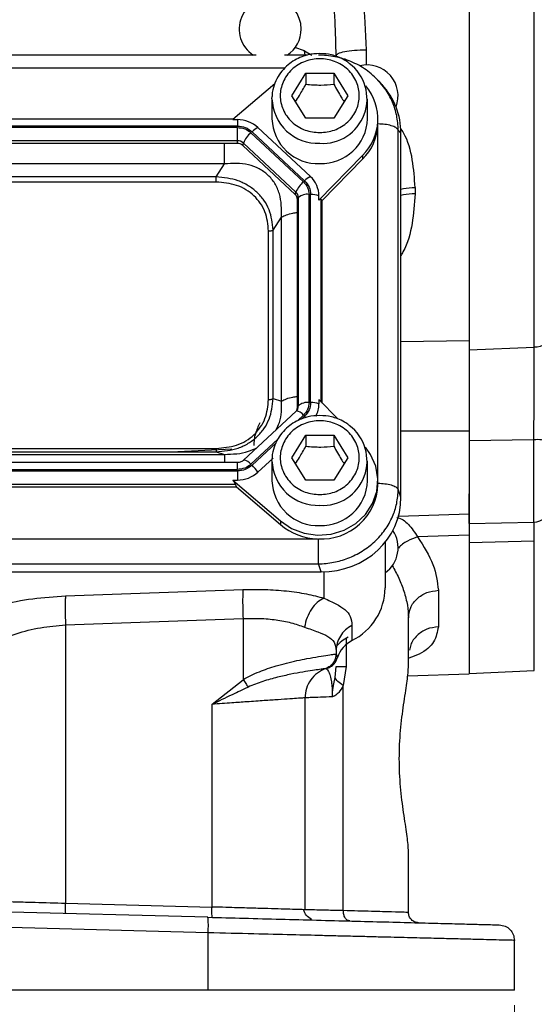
# Model space of a CAD drawing. Header units: inches. Extents: x 0.6 to 16.3, y 0.2 to 11.5.
# Tile 12 of 16: x 12.8 to 14.1, y 4 to 6.5. Entities that reach past the tile are written whole.
import ezdxf

# ---------------------------------------------------------------- set-up
doc = ezdxf.new("R2010")
doc.units = ezdxf.units.IN
doc.header["$MEASUREMENT"] = 0
doc.styles.add('SLDTEXTSTYLE0', font='TXT', dxfattribs={"width": 0.75})
doc.dimstyles.new('SLDDIMSTYLE0', dxfattribs={"dimtxt": 0.137795, "dimasz": 0.14, "dimexe": 0, "dimexo": 0.0625, "dimgap": 0.034449, "dimtad": 0, "dimdec": 1, "dimlfac": 1.5, "dimrnd": 1e-09, "dimzin": 12, "dimdsep": 46, "dimtxsty": 'SLDTEXTSTYLE0', "dimblk1": 'CLOSED', "dimblk2": 'CLOSED', "dimsah": 1, "dimcen": 0.09, "dimadec": 0, "dimazin": 3, "dimtfac": 1, "dimtdec": 1, "dimtofl": 0, "dimtmove": 0, "dimatfit": 3, "dimldrblk": 'CLOSED', "dimfxl": 0, "dimfrac": 2, "dimtolj": 1, "dimtzin": 12, "dimarcsym": 0})

# ---------------------------------------------------------------- blocks, each defined once
blk = doc.blocks.new('_Closed')
at = {"color": 0, "linetype": 'ByBlock', "lineweight": -2}
for p, q in [((-1, 0.166667), (0, 0)), ((-1, 0.166667), (-1, -0.166667)), ((0, 0), (-1, -0.166667)), ((0, 0), (-1, 0))]:
    blk.add_line(p, q, dxfattribs=at)
blk = doc.blocks.new('_D_4')
at = {"color": 7, "linetype": 'Continuous', "lineweight": 0}
for p, q in [((10.8209, 3.9974), (10.8209, 3.6833)), ((14.0743, 3.9974), (14.0743, 3.6833)), ((13.1974, 3.9211), (13.1554, 3.9211)), ((13.1554, 3.9211), (13.1554, 3.7024)), ((13.5029, 3.9211), (13.5449, 3.9211)), ((13.5449, 3.9211), (13.5449, 3.7024)), ((10.8209, 3.7226), (13.0346, 3.7226)), ((14.0743, 3.7226), (13.6657, 3.7226)), ((13.1554, 3.7024), (13.1974, 3.7024)), ((13.5449, 3.7024), (13.5029, 3.7024))]:
    blk.add_line(p, q, dxfattribs=at)
at = {"color": 7, "linetype": 'Continuous', "lineweight": 18, "xscale": 0.14, "yscale": 0.14, "rotation": 180.0000000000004}
blk.add_blockref('_Closed', (10.8209, 3.7226, -0.2952), dxfattribs=at)
at = {"color": 7, "linetype": 'Continuous', "lineweight": 18, "xscale": 0.14, "yscale": 0.14}
blk.add_blockref('_Closed', (14.0743, 3.7226, -0.2952), dxfattribs=at)
at = {"color": 7, "linetype": 'Continuous', "lineweight": 18, "char_height": 0.1378, "attachment_point": 1, "style": 'SLDTEXTSTYLE0'}
for s, insert in [('124', (13.1974, 3.88)), ('4.9', (13.2229, 3.6738))]:
    blk.add_mtext(s, dxfattribs=dict(at, insert=insert))

msp = doc.modelspace()

# ---------------------------------------------------------------- linework, layer by layer
at = {"color": 7, "linetype": 'Continuous', "lineweight": 25}
for p, q in [((13.9573, 7.9644), (13.9573, 5.6876)), ((14.1257, 5.6944), (14.1257, 7.9577)), ((13.4077, 6.4481), (11.4874, 6.4481)), ((13.5403, 6.4481), (13.4808, 6.4481)), ((13.5003, 6.3432), (13.5363, 6.4014)), ((13.5363, 6.4014), (13.6083, 6.4014)), ((13.5363, 6.4014), (13.5363, 6.3728)), ((13.6083, 6.4014), (13.6443, 6.3432)), ((13.6083, 6.4014), (13.6083, 6.3728)), ((13.4563, 6.3742), (13.3478, 6.2815)), ((13.7244, 6.3798), (13.7211, 6.3837)), ((13.7327, 6.3722), (13.7252, 6.3805)), ((13.4489, 6.3356), (13.4491, 6.341)), ((13.4489, 6.3356), (13.4489, 6.2835)), ((13.5363, 6.285), (13.5003, 6.3432)), ((13.6443, 6.3432), (13.6083, 6.285)), ((13.6956, 6.2835), (13.6956, 6.3356)), ((13.3496, 6.283), (11.5449, 6.283)), ((13.3478, 6.2815), (13.3597, 6.2815)), ((13.3597, 6.2815), (13.3597, 6.265)), ((13.6083, 6.285), (13.5363, 6.285)), ((13.7222, 6.2704), (13.7223, 6.2739)), ((13.7223, 6.2739), (13.7223, 6.2835)), ((13.3597, 6.265), (11.5348, 6.265)), ((13.3597, 6.2612), (11.5348, 6.2612)), ((13.3597, 6.2272), (13.3597, 6.2612)), ((13.5301, 6.1212), (13.3946, 6.2477)), ((13.533, 6.1239), (13.3975, 6.2504)), ((13.5482, 6.1345), (13.4126, 6.261)), ((13.7747, 5.3281), (13.7747, 6.2546)), ((13.7816, 6.247), (13.7747, 6.2546)), ((13.7816, 5.3075), (13.7816, 6.247)), ((13.3597, 6.2272), (11.5348, 6.2272)), ((13.3597, 6.2201), (13.3597, 6.2272)), ((13.3597, 6.2201), (11.5348, 6.2201)), ((13.3734, 6.2148), (13.3751, 6.2212)), ((13.5089, 6.0883), (13.3734, 6.2148)), ((13.5106, 6.0947), (13.3751, 6.2212)), ((13.5701, 6.074), (13.6828, 6.1889)), ((13.5786, 6.0731), (13.6828, 6.1793)), ((13.6828, 6.1889), (13.6828, 6.1793)), ((13.3263, 6.1674), (11.5682, 6.1674)), ((13.3049, 6.1342), (13.3263, 6.1674)), ((13.3049, 6.1342), (11.5896, 6.1342)), ((13.3049, 6.1204), (11.5896, 6.1204)), ((13.5089, 6.0883), (13.5106, 6.0947)), ((13.8181, 6.1065), (13.8181, 6.0902)), ((13.5146, 6.0755), (13.517, 6.0804)), ((13.5146, 5.5388), (13.5146, 6.0755)), ((13.517, 5.5436), (13.517, 6.0804)), ((13.5445, 5.5519), (13.5445, 6.0887)), ((13.5486, 5.5519), (13.5486, 6.0887)), ((13.5701, 6.074), (13.5701, 6.0851)), ((13.5786, 6.0731), (13.5762, 6.0755)), ((13.5786, 5.5507), (13.5786, 6.0731)), ((13.4522, 5.9968), (13.4735, 6.03)), ((13.4735, 5.5556), (13.4735, 6.03)), ((13.44, 5.5598), (13.44, 5.9943)), ((13.4522, 5.5623), (13.4522, 5.9968)), ((13.9573, 5.6876), (14.1257, 5.6944)), ((13.4522, 5.5623), (13.4735, 5.5556)), ((13.5146, 5.5388), (13.517, 5.5436)), ((13.5701, 5.5594), (13.5701, 5.5483)), ((13.6185, 5.51), (13.5701, 5.5594)), ((13.511, 5.5298), (13.3755, 5.4033)), ((13.5149, 5.535), (13.5118, 5.5302)), ((13.5148, 5.5348), (13.5145, 5.5343)), ((13.5003, 5.4096), (13.5363, 5.4678)), ((13.5363, 5.4678), (13.6083, 5.4678)), ((13.5363, 5.4678), (13.5363, 5.4392)), ((13.6083, 5.4678), (13.6443, 5.4096)), ((13.6083, 5.4678), (13.6083, 5.4392)), ((14.1246, 5.4557), (13.9573, 5.4534)), ((11.5682, 5.4182), (13.3263, 5.4182)), ((11.5896, 5.4337), (13.3049, 5.4337)), ((11.5896, 5.4249), (13.3049, 5.4249)), ((13.3452, 5.4317), (13.206, 5.4249)), ((13.3049, 5.4249), (13.3263, 5.4182)), ((13.4126, 5.3724), (13.4516, 5.4087)), ((13.5363, 5.3514), (13.5003, 5.4096)), ((13.6443, 5.4096), (13.6083, 5.3514)), ((13.3597, 5.3973), (11.5348, 5.3973)), ((13.3597, 5.3973), (13.3597, 5.3973)), ((13.4489, 5.402), (13.4491, 5.4074)), ((13.4489, 5.402), (13.4489, 5.3499)), ((13.6956, 5.3499), (13.6956, 5.402)), ((11.5348, 5.3794), (13.3597, 5.3794)), ((11.5348, 5.3755), (13.3597, 5.3755)), ((13.3597, 5.3755), (13.3597, 5.3519)), ((11.5374, 5.3344), (13.3571, 5.3344)), ((11.54, 5.3415), (13.3545, 5.3415)), ((13.3478, 5.3519), (13.4709, 5.2467)), ((13.3478, 5.3519), (13.3597, 5.3519)), ((13.3571, 5.3344), (13.3545, 5.3415)), ((13.3571, 5.3344), (13.4709, 5.2371)), ((13.6083, 5.3514), (13.5363, 5.3514)), ((13.7223, 5.3404), (13.7223, 5.3499)), ((13.7816, 5.3075), (13.7747, 5.3281)), ((13.9573, 5.2403), (13.9573, 5.3164)), ((13.7751, 5.259), (13.9573, 5.2653)), ((13.4709, 5.2467), (13.4709, 5.2371)), ((13.9573, 5.2403), (14.1246, 5.2433)), ((13.9573, 5.2102), (13.8245, 5.2055)), ((11.3282, 5.2004), (13.5663, 5.2004)), ((13.7409, 5.192), (13.7409, 5.074)), ((14.1257, 5.1947), (13.9573, 5.1903)), ((13.9573, 5.1903), (13.9573, 4.8531)), ((11.326, 5.1356), (13.5685, 5.1356)), ((13.5754, 5.1151), (13.5685, 5.1356)), ((11.3191, 5.1151), (13.5754, 5.1151)), ((12.9163, 5.0531), (13.3742, 5.0695)), ((13.8781, 5.0677), (13.8781, 4.9737)), ((12.9163, 4.9785), (13.3742, 4.995)), ((12.9163, 4.9785), (12.9163, 4.2608)), ((13.3742, 4.995), (13.3742, 4.8372)), ((13.6553, 4.9772), (13.6553, 4.938)), ((13.8009, 4.8685), (13.8009, 4.9965)), ((13.6143, 4.9035), (13.6142, 4.9035)), ((13.6143, 4.9119), (13.6143, 4.9035)), ((13.6143, 4.9035), (13.6177, 4.8944)), ((13.5876, 4.8658), (13.5876, 4.8658)), ((13.5899, 4.8665), (13.5916, 4.8671)), ((13.5923, 4.8673), (13.5943, 4.868)), ((13.5943, 4.8683), (13.5996, 4.8726)), ((13.5956, 4.8686), (13.5962, 4.8687)), ((13.6115, 4.8425), (13.6143, 4.8715)), ((13.64, 4.8715), (13.6329, 4.8221)), ((13.7988, 4.847), (13.9573, 4.8525)), ((13.9573, 4.8531), (14.1257, 4.8605)), ((13.2942, 4.7738), (13.3742, 4.8372)), ((13.6329, 4.2416), (13.6329, 4.8221)), ((13.5343, 4.2439), (13.5343, 4.7903)), ((13.2942, 4.2509), (13.2942, 4.7738)), ((13.8009, 4.2369), (13.8009, 4.3983)), ((13.2835, 4.2245), (12.4476, 4.2464)), ((12.9163, 4.2608), (13.2942, 4.2509)), ((13.2845, 4.1845), (12.4476, 4.2064)), ((13.2845, 4.0367), (13.2845, 4.1845)), ((14.0743, 4.0367), (14.0743, 4.1648)), ((13.2845, 4.0367), (12.4476, 4.0367))]:
    msp.add_line(p, q, dxfattribs=at)
at = {"color": 8, "linetype": 'Continuous', "lineweight": 25}
for p, q in [((13.5329, 6.4591), (13.5079, 6.4673)), ((13.5342, 6.4481), (13.5329, 6.4591)), ((13.5329, 6.4591), (13.5516, 6.4481)), ((13.6915, 6.4619), (13.6915, 6.4224)), ((13.4813, 6.4139), (11.4127, 6.4139)), ((13.7221, 5.3555), (13.7221, 6.2684)), ((13.5762, 5.5532), (13.5762, 6.0755)), ((13.7816, 5.7097), (13.9573, 5.7115)), ((13.5145, 5.5048), (13.5301, 5.5194)), ((13.5252, 5.5094), (13.533, 5.5167)), ((13.9573, 5.478), (13.7816, 5.478)), ((13.3946, 5.3928), (13.464, 5.4577)), ((13.3975, 5.3901), (13.4598, 5.4483)), ((14.1246, 5.2433), (14.1246, 5.4557)), ((13.3597, 5.3794), (13.3597, 5.3973)), ((14.1257, 4.8605), (14.1257, 5.1947)), ((13.583, 5.1152), (13.583, 5.0475)), ((13.64, 4.9435), (13.64, 4.8715))]:
    msp.add_line(p, q, dxfattribs=at)
at = {"color": 7, "linetype": 'Continuous', "lineweight": 25, "flags": 128}
for points in [[(14.1639, 5.7176), (14.1632, 5.7132), (14.161, 5.709), (14.1575, 5.705), (14.1528, 5.7015), (14.147, 5.6987), (14.1404, 5.6964), (14.1332, 5.695), (14.1257, 5.6944)], [(13.5118, 5.5302), (13.5115, 5.5301), (13.511, 5.5298)], [(13.4709, 5.2467), (13.4994, 5.2275), (13.532, 5.215), (13.5667, 5.21), (13.6018, 5.2126), (13.6352, 5.2228), (13.6652, 5.24), (13.69, 5.2632), (13.7084, 5.2912), (13.7193, 5.3224), (13.7222, 5.3551), (13.7167, 5.3875), (13.7034, 5.4179), (13.6898, 5.4369)], [(13.3755, 5.4033), (13.376, 5.4036), (13.3763, 5.4037)]]:
    msp.add_lwpolyline(points, dxfattribs=at)
at = {"color": 8, "linetype": 'Continuous', "lineweight": 25, "flags": 128}
msp.add_lwpolyline([(13.533, 5.5167), (13.5351, 5.5146), (13.5363, 5.5134)], dxfattribs=at)
at = {"color": 7, "linetype": 'Continuous', "lineweight": 25}
for centre, radius, start, end in [((13.4443, 6.5151), 0.08, 0, 236.8772), ((13.4443, 6.5151), 0.08, 303.1228, 0), ((13.5796, 6.3347), 0.1145, 266.3247, 53.1958), ((13.6943, 6.3425), 0.08, 339.0902, 103.6883), ((13.5885, 6.2834), 0.1335, 314.9336, 39.5732), ((13.3601, 6.2039), 0.0776, 47.4101, 90.3067), ((13.5672, 6.2865), 0.1183, 181.4731, 272.4617), ((13.5761, 6.2879), 0.1196, 268.1802, 357.885), ((13.4416, 6.1927), 0.0724, 130.5237, 156.7761), ((13.4327, 6.2161), 0.0492, 114.0491, 135.7255), ((13.5869, 6.2749), 0.1354, 315.13, 357.2496), ((13.3599, 6.2047), 0.0225, 47.4101, 90.3067), ((13.3598, 6.2001), 0.02, 47.4101, 90.3067), ((13.5772, 6.0662), 0.0724, 130.5237, 156.7761), ((13.5682, 6.0896), 0.0492, 114.0491, 135.7255), ((13.5025, 6.0846), 0.0676, 0.3768, 47.4752), ((13.4973, 6.0802), 0.0196, 0.3768, 47.4752), ((13.4971, 6.0754), 0.0175, 0.3768, 47.4752), ((13.5398, 6.0543), 0.0347, 82.2097, 131.263), ((13.55, 6.0311), 0.0575, 69.6232, 91.4049), ((13.4976, 5.5388), 0.017, 338.3655, 359.9556), ((13.5398, 5.5175), 0.0347, 82.2097, 131.263), ((13.55, 5.4944), 0.0575, 69.6232, 91.4049), ((13.5039, 5.5484), 0.0662, 331.5497, 359.8974), ((13.5796, 5.4011), 0.1145, 266.3247, 53.1958), ((14.1341, 5.3787), 0.0776, 67.4269, 97.0544), ((13.3292, 5.3164), 0.1005, 33.8558, 47.191), ((13.3601, 5.4295), 0.0776, 269.6933, 312.5899), ((13.5672, 5.3529), 0.1183, 181.4731, 272.4617), ((13.5769, 5.3456), 0.1455, 266.7037, 357.9341), ((13.5761, 5.3543), 0.1196, 268.1802, 357.885), ((14.1239, 5.2833), 0.04, 271, 0), ((13.5714, 5.356), 0.1557, 229.8035, 268.1235), ((13.6943, 5.1775), 0.08, 305.6853, 33.9492), ((13.5866, 5.0762), 0.1543, 296.448, 359.1655), ((13.6897, 4.8703), 0.0759, 116.9064, 161.5208)]:
    msp.add_arc(centre, radius, start, end, dxfattribs=at)
at = {"color": 8, "linetype": 'Continuous', "lineweight": 25}
for centre, radius, start, end in [((13.5672, 6.3386), 0.1183, 181.4731, 272.4617), ((13.4978, 5.5436), 0.0192, 332.7518, 359.904), ((13.5082, 5.5034), 0.0271, 36.1819, 82.5132), ((13.3697, 5.3718), 0.0326, 40.2307, 78.4378), ((13.5672, 5.405), 0.1183, 181.4731, 272.4617)]:
    msp.add_arc(centre, radius, start, end, dxfattribs=at)
at = {"color": 7, "linetype": 'Continuous', "lineweight": 25}
for centre, major_axis, ratio, start_param, end_param in [((13.569, 6.241), (0.2087, 0.0437), 0.927683, 6.091166, 6.782759), ((13.5486, 6.0457), (0.0275, 0.0299), 0.170211, 6.275096, 6.798785), ((13.3244, 5.3655), (0.0301, -0.0274), 0.184584, 0.341071, 0.86476), ((13.569, 5.3135), (0.2087, -0.0437), 0.927683, 4.934566, 6.475204)]:
    msp.add_ellipse(centre, major_axis=major_axis, ratio=ratio, start_param=start_param, end_param=end_param, dxfattribs=at)
for points in [[(13.9573, 7.9947), (13.9573, 7.9382), (13.9573, 7.8251), (13.9573, 7.6423), (13.9573, 7.4524), (13.9573, 7.256), (13.9573, 7.0556), (13.9573, 6.8531), (13.9573, 6.6506), (13.9573, 6.4502), (13.9573, 6.2539), (13.9573, 6.0639), (13.9573, 5.8812), (13.9573, 5.7681), (13.9573, 5.7115)], [(13.6143, 6.4464), (13.6154, 6.4483), (13.6177, 6.4523), (13.6354, 6.4574), (13.6609, 6.461), (13.6813, 6.4616), (13.6915, 6.4619)], [(13.3597, 6.265), (13.3668, 6.2643), (13.3809, 6.263), (13.392, 6.2546), (13.3975, 6.2504)], [(13.3597, 6.2612), (13.3663, 6.2606), (13.3793, 6.2593), (13.3895, 6.2516), (13.3946, 6.2477)], [(13.7747, 6.2546), (13.773, 6.2568), (13.7696, 6.2611), (13.7571, 6.2662), (13.7408, 6.2697), (13.7284, 6.2702), (13.7222, 6.2704)], [(13.3049, 6.1204), (13.3049, 6.1216), (13.3049, 6.1239), (13.3049, 6.1276), (13.3049, 6.1312), (13.3049, 6.1332), (13.3049, 6.1342)], [(13.5301, 6.1212), (13.5342, 6.1165), (13.5425, 6.1069), (13.5439, 6.0948), (13.5445, 6.0887)], [(13.533, 6.1239), (13.5375, 6.1188), (13.5464, 6.1085), (13.5479, 6.0953), (13.5486, 6.0887)], [(13.44, 5.9943), (13.4413, 5.9943), (13.4437, 5.9944), (13.4471, 5.9949), (13.4501, 5.9957), (13.4515, 5.9964), (13.4522, 5.9968)], [(13.44, 5.5598), (13.4413, 5.5598), (13.4437, 5.5599), (13.4471, 5.5604), (13.4501, 5.5612), (13.4515, 5.5619), (13.4522, 5.5623)], [(13.5445, 5.5519), (13.5439, 5.5458), (13.5425, 5.5336), (13.5342, 5.5241), (13.5301, 5.5194)], [(13.5486, 5.5519), (13.5479, 5.5453), (13.5464, 5.5321), (13.5375, 5.5218), (13.533, 5.5167)], [(13.3049, 5.4337), (13.3049, 5.4326), (13.3049, 5.4303), (13.3049, 5.4277), (13.3049, 5.4257), (13.3049, 5.4251), (13.3049, 5.4249)], [(13.3946, 5.3928), (13.3895, 5.389), (13.3793, 5.3812), (13.3663, 5.38), (13.3597, 5.3794)], [(13.3975, 5.3901), (13.392, 5.386), (13.3809, 5.3776), (13.3668, 5.3762), (13.3597, 5.3755)], [(13.7222, 5.3439), (13.7284, 5.3436), (13.7408, 5.3432), (13.7571, 5.3396), (13.7696, 5.3345), (13.773, 5.3302), (13.7747, 5.3281)], [(13.9573, 5.2102), (13.9573, 5.1733), (13.9573, 5.0995), (13.9573, 5.0113), (13.9573, 4.9406), (13.9573, 4.8903), (13.9573, 4.8584), (13.9573, 4.8545), (13.9573, 4.8525)], [(13.5685, 5.1356), (13.5685, 5.1393), (13.5685, 5.1468), (13.5685, 5.1636), (13.5685, 5.1823), (13.5685, 5.1943), (13.5685, 5.2004)], [(13.3742, 5.0695), (13.3739, 5.066), (13.3734, 5.0589), (13.3732, 5.0408), (13.3734, 5.019), (13.3739, 5.003), (13.3742, 4.995)], [(13.8009, 4.9965), (13.8021, 5.0056), (13.8044, 5.0239), (13.8221, 5.0471), (13.8475, 5.0637), (13.8679, 5.0664), (13.8781, 5.0677)], [(12.9163, 5.0531), (12.9161, 5.0495), (12.9156, 5.0424), (12.9153, 5.0243), (12.9156, 5.0025), (12.9161, 4.9865), (12.9163, 4.9785)], [(13.6553, 4.9772), (13.6494, 4.9735), (13.6375, 4.9662), (13.6246, 4.9502), (13.6159, 4.9318), (13.6148, 4.9185), (13.6143, 4.9119)], [(13.6456, 4.9472), (13.6398, 4.9438), (13.6282, 4.937), (13.6194, 4.9273), (13.6149, 4.9225)], [(13.6143, 4.9035), (13.6139, 4.8994), (13.6132, 4.8912), (13.6074, 4.8801), (13.5988, 4.8709), (13.5913, 4.8675), (13.5876, 4.8658)], [(13.5876, 4.8658), (13.5801, 4.8623), (13.5651, 4.8555), (13.548, 4.8372), (13.5364, 4.815), (13.535, 4.7986), (13.5343, 4.7903)], [(13.6143, 4.8715), (13.6146, 4.8715), (13.6152, 4.8715), (13.6205, 4.8715), (13.6285, 4.8715), (13.6362, 4.8715), (13.64, 4.8715)], [(13.3742, 4.8372), (13.3766, 4.8338), (13.3814, 4.827), (13.3854, 4.8211), (13.3874, 4.8182)], [(12.917, 4.2341), (12.9168, 4.2345), (12.9165, 4.2353), (12.9162, 4.2415), (12.9161, 4.2503), (12.9162, 4.2573), (12.9163, 4.2608)], [(13.2949, 4.2242), (13.2947, 4.2246), (13.2944, 4.2254), (13.2941, 4.2316), (13.294, 4.2404), (13.2941, 4.2474), (13.2942, 4.2509)], [(13.2845, 4.1845), (13.2846, 4.1897), (13.2848, 4.2002), (13.2847, 4.2134), (13.2843, 4.2227), (13.2837, 4.2239), (13.2835, 4.2245)], [(13.8269, 4.2103), (13.8235, 4.2107), (13.8166, 4.2117), (13.8081, 4.2179), (13.8021, 4.2266), (13.8013, 4.2335), (13.8009, 4.2369)], [(14.0353, 4.2048), (14.0404, 4.2041), (14.0507, 4.2027), (14.0636, 4.1934), (14.0725, 4.1803), (14.0737, 4.17), (14.0743, 4.1648)], [(14.0743, 4.0367), (14.073, 4.0367), (14.0704, 4.0367), (14.0497, 4.0367), (14.017, 4.0367), (13.9717, 4.0367), (13.9148, 4.0367), (13.847, 4.0367), (13.7696, 4.0367), (13.6837, 4.0367), (13.5907, 4.0367), (13.4922, 4.0367), (13.3896, 4.0367), (13.3196, 4.0367), (13.2845, 4.0367)]]:
    msp.add_open_spline(points, degree=3, dxfattribs=at)
for points, knots in [([(13.6143, 6.4464), (13.6137, 6.4759), (13.6125, 6.5378), (13.6037, 6.6345), (13.5907, 6.7313), (13.574, 6.8278), (13.5544, 6.9238), (13.5324, 7.0188), (13.5085, 7.1132), (13.4829, 7.2072), (13.4557, 7.3016), (13.4279, 7.3937), (13.3996, 7.4846), (13.3801, 7.5453), (13.3698, 7.5774)], [0, 0, 0, 0, 0.075284, 0.1574001, 0.2464102, 0.3232343, 0.4064322, 0.4960198, 0.5729284, 0.6568585, 0.7478137, 0.8287849, 0.9095199, 1, 1, 1, 1]), ([(13.3698, 7.5774), (13.3841, 7.5447), (13.4097, 7.4862), (13.4483, 7.3948), (13.4841, 7.3069), (13.5199, 7.2145), (13.5525, 7.1252), (13.584, 7.0324), (13.6129, 6.9385), (13.6393, 6.8407), (13.6646, 6.7285), (13.6862, 6.6015), (13.6897, 6.5079), (13.6915, 6.4619)], [0, 0, 0, 0, 0.0951226, 0.1698646, 0.2596837, 0.3411655, 0.4247004, 0.5027653, 0.5903473, 0.6737697, 0.7592507, 0.8817639, 1, 1, 1, 1]), ([(13.5723, 6.4521), (13.5621, 6.4515), (13.5479, 6.4506), (13.5279, 6.4447), (13.5116, 6.4377), (13.4938, 6.4263), (13.4775, 6.4113), (13.4635, 6.3924), (13.4538, 6.3701), (13.449, 6.3524), (13.4494, 6.3425), (13.4495, 6.341)], [0, 0, 0, 0, 0.1622196, 0.2272783, 0.3353777, 0.448173, 0.5699482, 0.6984878, 0.8334942, 0.9753074, 1, 1, 1, 1]), ([(13.6472, 6.4274), (13.6436, 6.4301), (13.6349, 6.4368), (13.6195, 6.4436), (13.5983, 6.4505), (13.5824, 6.4515), (13.5723, 6.4521)], [0, 0, 0, 0, 0.170553, 0.415092, 0.623156, 1, 1, 1, 1]), ([(13.5723, 6.248), (13.5594, 6.2493), (13.5397, 6.2512), (13.5159, 6.2631), (13.4996, 6.2754), (13.4864, 6.2906), (13.474, 6.3128), (13.4678, 6.3432), (13.474, 6.3736), (13.4864, 6.3958), (13.4996, 6.411), (13.5159, 6.4234), (13.5397, 6.4349), (13.5723, 6.4407), (13.6048, 6.4349), (13.6286, 6.4234), (13.6449, 6.411), (13.6581, 6.3958), (13.6705, 6.3736), (13.6767, 6.3432), (13.6705, 6.3128), (13.6581, 6.2906), (13.6449, 6.2754), (13.6286, 6.2631), (13.6048, 6.2512), (13.5851, 6.2493), (13.5723, 6.248)], [0, 0, 0, 0, 0.0598642, 0.0920902, 0.125, 0.1579098, 0.1901358, 0.25, 0.3098642, 0.3420902, 0.375, 0.4079098, 0.4401358, 0.5, 0.5598642, 0.5920902, 0.625, 0.6579098, 0.6901358, 0.75, 0.8098642, 0.8420902, 0.875, 0.9079098, 0.9401358, 1, 1, 1, 1]), ([(13.7253, 6.3803), (13.7146, 6.3907), (13.6932, 6.4113), (13.6536, 6.4324), (13.6116, 6.4456), (13.5827, 6.4472), (13.5685, 6.448)], [0, 0, 0, 0, 0.2567611, 0.5107314, 0.7594849, 1, 1, 1, 1]), ([(13.5094, 6.3284), (13.5128, 6.3334), (13.5218, 6.3466), (13.5307, 6.3627), (13.5363, 6.3728)], [0, 0, 0, 0, 0.376375, 1, 1, 1, 1]), ([(13.5363, 6.3728), (13.5491, 6.3717), (13.5732, 6.3698), (13.5971, 6.3718), (13.6083, 6.3728)], [0, 0, 0, 0, 0.534747, 1, 1, 1, 1]), ([(13.6083, 6.3728), (13.6147, 6.3612), (13.6236, 6.3451), (13.6325, 6.332), (13.635, 6.3283)], [0, 0, 0, 0, 0.718831, 1, 1, 1, 1]), ([(13.4735, 6.03), (13.4736, 6.0506), (13.4737, 6.0811), (13.4574, 6.1173), (13.4395, 6.1395), (13.416, 6.1559), (13.3783, 6.1701), (13.3473, 6.1685), (13.3263, 6.1674)], [0, 0, 0, 0, 0.257397, 0.381602, 0.5, 0.618394, 0.742603, 1, 1, 1, 1]), ([(13.4522, 5.9968), (13.4501, 6.0146), (13.447, 6.0416), (13.4289, 6.0737), (13.4107, 6.0949), (13.388, 6.1119), (13.3534, 6.129), (13.3243, 6.1321), (13.3049, 6.1342)], [0, 0, 0, 0, 0.248977, 0.376059, 0.5, 0.623945, 0.751023, 1, 1, 1, 1]), ([(13.44, 5.9943), (13.4384, 6.011), (13.436, 6.0363), (13.4197, 6.0663), (13.403, 6.0858), (13.3821, 6.1015), (13.3499, 6.1167), (13.3229, 6.1189), (13.3049, 6.1204)], [0, 0, 0, 0, 0.250062, 0.376147, 0.5, 0.62379, 0.749938, 1, 1, 1, 1]), ([(13.9573, 5.7115), (13.9573, 5.6941), (13.9573, 5.6592), (13.9573, 5.6004), (13.9573, 5.5394), (13.9573, 5.4985), (13.9573, 5.478)], [0, 0, 0, 0, 0.25, 0.5, 0.75, 1, 1, 1, 1]), ([(14.1246, 5.4557), (14.1247, 5.4763), (14.1249, 5.5181), (14.1252, 5.5783), (14.1255, 5.6342), (14.1256, 5.6715), (14.1257, 5.6907), (14.1257, 5.6944)], [0, 0, 0, 0, 0.245355, 0.4996317, 0.7200477, 0.9468716, 1, 1, 1, 1]), ([(13.9573, 5.6876), (13.9573, 5.6721), (13.9573, 5.6406), (13.9573, 5.5878), (13.9573, 5.5324), (13.9573, 5.4929), (13.9573, 5.4723), (13.9573, 5.4705)], [0, 0, 0, 0, 0.240818, 0.488626, 0.729443, 0.977232, 1, 1, 1, 1]), ([(13.3049, 5.4249), (13.3243, 5.4266), (13.3534, 5.4292), (13.388, 5.4459), (13.4107, 5.4629), (13.4289, 5.4841), (13.447, 5.5166), (13.4501, 5.5441), (13.4522, 5.5623)], [0, 0, 0, 0, 0.248977, 0.376059, 0.5, 0.623945, 0.751023, 1, 1, 1, 1]), ([(13.3049, 5.4337), (13.3229, 5.4352), (13.3499, 5.4374), (13.3821, 5.4526), (13.403, 5.4682), (13.4197, 5.4878), (13.436, 5.5178), (13.4384, 5.543), (13.44, 5.5598)], [0, 0, 0, 0, 0.250062, 0.376147, 0.5, 0.62379, 0.749938, 1, 1, 1, 1]), ([(13.5723, 5.5185), (13.5621, 5.5179), (13.5479, 5.517), (13.5279, 5.5111), (13.5116, 5.5041), (13.4938, 5.4927), (13.4775, 5.4777), (13.4635, 5.4588), (13.4538, 5.4366), (13.449, 5.4188), (13.4494, 5.4089), (13.4495, 5.4075)], [0, 0, 0, 0, 0.1622196, 0.2272783, 0.3353777, 0.448173, 0.5699482, 0.6984878, 0.8334942, 0.9753074, 1, 1, 1, 1]), ([(13.6472, 5.4938), (13.6436, 5.4966), (13.6349, 5.5032), (13.6195, 5.51), (13.5983, 5.5169), (13.5824, 5.5179), (13.5723, 5.5185)], [0, 0, 0, 0, 0.170553, 0.415092, 0.623156, 1, 1, 1, 1]), ([(13.4173, 5.5), (13.4132, 5.4908), (13.4072, 5.4769), (13.4023, 5.457), (13.4024, 5.4467), (13.4025, 5.4415)], [0, 0, 0, 0, 0.498075, 0.751935, 1, 1, 1, 1]), ([(13.5723, 5.3144), (13.5594, 5.3157), (13.5397, 5.3176), (13.5159, 5.3295), (13.4996, 5.3418), (13.4864, 5.3571), (13.474, 5.3792), (13.4678, 5.4096), (13.474, 5.44), (13.4864, 5.4622), (13.4996, 5.4775), (13.5159, 5.4898), (13.5397, 5.5013), (13.5723, 5.5072), (13.6048, 5.5013), (13.6286, 5.4898), (13.6449, 5.4775), (13.6581, 5.4622), (13.6705, 5.44), (13.6767, 5.4096), (13.6705, 5.3792), (13.6581, 5.3571), (13.6449, 5.3418), (13.6286, 5.3295), (13.6048, 5.3176), (13.5851, 5.3157), (13.5723, 5.3144)], [0, 0, 0, 0, 0.059864, 0.09209, 0.125, 0.15791, 0.190136, 0.25, 0.309864, 0.34209, 0.375, 0.40791, 0.440136, 0.5, 0.559864, 0.59209, 0.625, 0.65791, 0.690136, 0.75, 0.809864, 0.84209, 0.875, 0.90791, 0.940136, 1, 1, 1, 1]), ([(13.9573, 5.478), (13.9573, 5.4637), (13.9573, 5.4349), (13.9573, 5.3925), (13.9573, 5.3533), (13.9573, 5.3193), (13.9573, 5.2922), (13.9573, 5.2741), (13.9573, 5.2653), (13.9573, 5.2663), (13.9573, 5.2665)], [0, 0, 0, 0, 0.134597, 0.269195, 0.403792, 0.538389, 0.672986, 0.807584, 0.942181, 1, 1, 1, 1]), ([(13.5094, 5.3948), (13.5128, 5.3998), (13.5218, 5.413), (13.5307, 5.4291), (13.5363, 5.4392)], [0, 0, 0, 0, 0.376375, 1, 1, 1, 1]), ([(13.5363, 5.4392), (13.5491, 5.4381), (13.5732, 5.4362), (13.5971, 5.4382), (13.6083, 5.4392)], [0, 0, 0, 0, 0.534747, 1, 1, 1, 1]), ([(13.6083, 5.4392), (13.6147, 5.4276), (13.6236, 5.4115), (13.6325, 5.3984), (13.635, 5.3948)], [0, 0, 0, 0, 0.718831, 1, 1, 1, 1]), ([(13.3763, 5.4037), (13.3751, 5.4028), (13.3729, 5.4009), (13.3688, 5.3989), (13.3644, 5.3975), (13.3613, 5.3973), (13.3597, 5.3973)], [0, 0, 0, 0, 0.247949, 0.49724, 0.747912, 1, 1, 1, 1]), ([(13.5685, 5.1356), (13.5818, 5.1366), (13.6077, 5.1384), (13.6395, 5.1479), (13.6639, 5.1585), (13.6879, 5.1719), (13.715, 5.1926), (13.7416, 5.2229), (13.7604, 5.2565), (13.7722, 5.292), (13.7738, 5.3159), (13.7747, 5.3281)], [0, 0, 0, 0, 0.1230964, 0.2409199, 0.3064863, 0.3715493, 0.5000851, 0.6286241, 0.7590801, 0.8769054, 1, 1, 1, 1]), ([(13.9573, 5.2689), (13.9573, 5.2691), (13.9573, 5.2703), (13.9573, 5.2607), (13.9573, 5.2505), (13.9573, 5.2404), (13.9573, 5.2403)], [0, 0, 0, 0, 0.08014, 0.539372, 0.998603, 1, 1, 1, 1]), ([(13.9573, 5.2397), (13.9573, 5.2357), (13.9573, 5.2273), (13.9573, 5.2085), (13.9573, 5.1942), (13.9573, 5.1903)], [0, 0, 0, 0, 0.39258, 0.829241, 1, 1, 1, 1]), ([(13.8245, 5.2055), (13.8399, 5.1814), (13.8707, 5.1332), (13.8757, 5.0895), (13.8781, 5.0677)], [0, 0, 0, 0, 0.500815, 1, 1, 1, 1]), ([(13.3742, 5.0695), (13.3932, 5.0699), (13.4317, 5.0705), (13.487, 5.0665), (13.5389, 5.0591), (13.5683, 5.0513), (13.583, 5.0475)], [0, 0, 0, 0, 0.246357, 0.496982, 0.74919, 1, 1, 1, 1]), ([(12.6211, 4.9795), (12.6385, 4.989), (12.6734, 5.0083), (12.7468, 5.0311), (12.8296, 5.0475), (12.8878, 5.0512), (12.9163, 5.0531)], [0, 0, 0, 0, 0.251919, 0.508037, 0.759698, 1, 1, 1, 1]), ([(13.583, 5.0475), (13.5771, 5.0443), (13.5655, 5.0378), (13.5503, 5.0199), (13.5385, 4.9976), (13.5347, 4.9811), (13.5329, 4.9729)], [0, 0, 0, 0, 0.2500778, 0.5, 0.7499222, 1, 1, 1, 1]), ([(13.583, 5.0475), (13.5939, 5.0424), (13.6163, 5.0321), (13.6386, 5.0181), (13.6529, 5.0008), (13.6545, 4.9851), (13.6553, 4.9772)], [0, 0, 0, 0, 0.231703, 0.477108, 0.735841, 1, 1, 1, 1]), ([(12.692, 4.9049), (12.7051, 4.9144), (12.7314, 4.9336), (12.7871, 4.9564), (12.8501, 4.9728), (12.8946, 4.9766), (12.9163, 4.9785)], [0, 0, 0, 0, 0.25601, 0.513417, 0.763374, 1, 1, 1, 1]), ([(13.3742, 4.995), (13.3887, 4.9953), (13.418, 4.9959), (13.4598, 4.9919), (13.4993, 4.9846), (13.5215, 4.9768), (13.5329, 4.9729)], [0, 0, 0, 0, 0.246401, 0.494831, 0.742054, 1, 1, 1, 1]), ([(13.5329, 4.9729), (13.545, 4.9685), (13.5693, 4.9597), (13.595, 4.9493), (13.6115, 4.935), (13.6133, 4.9197), (13.6143, 4.9119)], [0, 0, 0, 0, 0.248047, 0.495522, 0.745376, 1, 1, 1, 1]), ([(13.3742, 4.8372), (13.3807, 4.8409), (13.3945, 4.8486), (13.4159, 4.8578), (13.438, 4.866), (13.4617, 4.8734), (13.4873, 4.8804), (13.5141, 4.8866), (13.5425, 4.8923), (13.5707, 4.8971), (13.5944, 4.9007), (13.6104, 4.9029), (13.6129, 4.9033), (13.6142, 4.9035)], [0, 0, 0, 0, 0.057943, 0.121676, 0.181869, 0.245539, 0.324126, 0.407799, 0.496719, 0.616055, 0.745644, 0.871475, 1, 1, 1, 1]), ([(13.6142, 4.9035), (13.6138, 4.8994), (13.6131, 4.8912), (13.6073, 4.88), (13.5988, 4.8709), (13.5913, 4.8675), (13.5876, 4.8658)], [0, 0, 0, 0, 0.250069, 0.5, 0.749931, 1, 1, 1, 1]), ([(13.5943, 4.868), (13.5973, 4.8693), (13.6032, 4.872), (13.6102, 4.8785), (13.6152, 4.886), (13.6168, 4.8916), (13.6177, 4.8944)], [0, 0, 0, 0, 0.247504, 0.496836, 0.74808, 1, 1, 1, 1]), ([(13.5876, 4.8657), (13.5867, 4.8656), (13.5849, 4.8653), (13.5729, 4.8637), (13.5543, 4.8611), (13.5291, 4.8571), (13.4984, 4.8515), (13.4633, 4.8436), (13.4256, 4.8337), (13.4, 4.8233), (13.3873, 4.8182)], [0, 0, 0, 0, 0.1236377, 0.2492432, 0.375311, 0.50021, 0.6280674, 0.7524441, 0.8775669, 1, 1, 1, 1]), ([(13.5876, 4.8658), (13.5891, 4.8655), (13.591, 4.8651), (13.5981, 4.8511), (13.6012, 4.8396), (13.6032, 4.8262), (13.6041, 4.8154), (13.6046, 4.8043), (13.6046, 4.7967), (13.6047, 4.793)], [0, 0, 0, 0, 0.489548, 0.629867, 0.776228, 0.84073, 0.898068, 0.95034, 1, 1, 1, 1]), ([(13.5916, 4.8671), (13.5917, 4.8671), (13.592, 4.8672), (13.5922, 4.8673), (13.5923, 4.8673)], [0, 0, 0, 0, 0.500106, 1, 1, 1, 1]), ([(13.5931, 4.8682), (13.593, 4.8681), (13.5929, 4.868), (13.5937, 4.8682), (13.5939, 4.8682)], [0, 0, 0, 0, 0.7463584, 1, 1, 1, 1]), ([(13.8009, 4.3983), (13.8, 4.4106), (13.7982, 4.4352), (13.7884, 4.4925), (13.7798, 4.5596), (13.7762, 4.6334), (13.7798, 4.7072), (13.7884, 4.7742), (13.7982, 4.8315), (13.8, 4.8562), (13.8009, 4.8685)], [0, 0, 0, 0, 0.126041, 0.251244, 0.375836, 0.5, 0.624164, 0.748756, 0.873959, 1, 1, 1, 1]), ([(13.6047, 4.793), (13.6047, 4.7942), (13.6047, 4.7958), (13.6048, 4.7998), (13.6055, 4.8102), (13.6083, 4.8252), (13.6105, 4.8373), (13.6115, 4.8425)], [0, 0, 0, 0, 0.068021, 0.094034, 0.236025, 0.674533, 1, 1, 1, 1]), ([(13.6329, 4.8221), (13.6277, 4.8257), (13.6174, 4.8331), (13.6134, 4.8394), (13.6115, 4.8425)], [0, 0, 0, 0, 0.500003, 1, 1, 1, 1]), ([(13.2942, 4.7738), (13.3118, 4.7823), (13.3429, 4.7975), (13.3739, 4.8119), (13.3874, 4.8182)], [0, 0, 0, 0, 0.564468, 1, 1, 1, 1]), ([(13.6329, 4.8221), (13.6292, 4.8157), (13.6234, 4.806), (13.6148, 4.798), (13.6092, 4.7942), (13.6062, 4.7934), (13.6047, 4.793)], [0, 0, 0, 0, 0.471039, 0.725945, 0.860302, 1, 1, 1, 1]), ([(13.5343, 4.7903), (13.5334, 4.7903), (13.5318, 4.7902), (13.5183, 4.7892), (13.4964, 4.7877), (13.4713, 4.786), (13.4479, 4.7844), (13.4288, 4.7831), (13.4074, 4.7816), (13.3798, 4.7797), (13.3422, 4.7771), (13.3115, 4.775), (13.2942, 4.7738)], [0, 0, 0, 0, 0.120065, 0.243321, 0.369788, 0.49948, 0.559839, 0.623234, 0.689668, 0.759139, 0.864253, 1, 1, 1, 1]), ([(13.6047, 4.793), (13.5938, 4.7926), (13.5722, 4.7918), (13.5505, 4.791), (13.5367, 4.7904), (13.5351, 4.7904), (13.5343, 4.7903)], [0, 0, 0, 0, 0.258245, 0.510988, 0.758237, 1, 1, 1, 1]), ([(12.692, 4.2672), (12.7047, 4.2669), (12.7316, 4.2661), (12.7833, 4.2646), (12.8457, 4.2628), (12.8898, 4.2615), (12.9163, 4.2608)], [0, 0, 0, 0, 0.23784, 0.500044, 0.698604, 1, 1, 1, 1]), ([(13.5511, 4.2191), (13.5462, 4.2219), (13.5366, 4.2275), (13.5321, 4.2386), (13.5299, 4.244)], [0, 0, 0, 0, 0.505919, 1, 1, 1, 1]), ([(13.5343, 4.2439), (13.5342, 4.2439), (13.5342, 4.2439), (13.53, 4.244), (13.53, 4.244)], [0, 0, 0, 0, 0.9933858, 1, 1, 1, 1]), ([(13.6329, 4.2416), (13.6176, 4.2419), (13.5875, 4.2426), (13.5569, 4.2434), (13.5377, 4.2438), (13.5354, 4.2439), (13.5343, 4.2439)], [0, 0, 0, 0, 0.261981, 0.515974, 0.761979, 1, 1, 1, 1]), ([(13.6499, 4.2149), (13.6476, 4.2154), (13.643, 4.2163), (13.6374, 4.2224), (13.6335, 4.2312), (13.6331, 4.2381), (13.6329, 4.2416)], [0, 0, 0, 0, 0.250167, 0.499997, 0.749829, 1, 1, 1, 1]), ([(13.8009, 4.2369), (13.7988, 4.237), (13.7946, 4.2371), (13.7604, 4.238), (13.7082, 4.2395), (13.6584, 4.2409), (13.6329, 4.2416)], [0, 0, 0, 0, 0.248098, 0.499972, 0.743516, 1, 1, 1, 1]), ([(13.2835, 4.2245), (13.3147, 4.2237), (13.3781, 4.222), (13.4723, 4.2196), (13.5659, 4.2171), (13.6566, 4.2147), (13.7419, 4.2125), (13.8191, 4.2105), (13.8862, 4.2087), (13.9417, 4.2073), (13.9845, 4.2061), (14.0141, 4.2054), (14.032, 4.2049), (14.0342, 4.2048), (14.0353, 4.2048)], [0, 0, 0, 0, 0.078035, 0.158314, 0.24071, 0.326281, 0.412792, 0.500054, 0.587301, 0.6738, 0.759364, 0.841727, 0.921987, 1, 1, 1, 1]), ([(14.0743, 4.1648), (14.0731, 4.1649), (14.0707, 4.1649), (14.0513, 4.1654), (14.0225, 4.1661), (13.9866, 4.167), (13.9469, 4.168), (13.9001, 4.1692), (13.855, 4.1703), (13.8149, 4.1713), (13.7819, 4.1721), (13.7464, 4.173), (13.7083, 4.1739), (13.6677, 4.175), (13.6245, 4.176), (13.5691, 4.1774), (13.4955, 4.1793), (13.3972, 4.1817), (13.324, 4.1835), (13.2845, 4.1845)], [0, 0, 0, 0, 0.079768, 0.160951, 0.243549, 0.306446, 0.370139, 0.43463, 0.49992, 0.534019, 0.569107, 0.605181, 0.642244, 0.680293, 0.719331, 0.759355, 0.825954, 0.906172, 1, 1, 1, 1])]:
    msp.add_open_spline(points, degree=3, knots=knots, dxfattribs=at)
at = {"color": 8, "linetype": 'Continuous', "lineweight": 25}
for points, knots in [([(13.7747, 6.2546), (13.7738, 6.2672), (13.7722, 6.2918), (13.7625, 6.3219), (13.7512, 6.3447), (13.7401, 6.3632), (13.7299, 6.374), (13.7244, 6.3798)], [0, 0, 0, 0, 0.274057, 0.536375, 0.68235, 0.827203, 1, 1, 1, 1]), ([(13.8181, 6.1065), (13.8165, 6.1302), (13.8133, 6.1778), (13.7993, 6.2309), (13.7831, 6.2558), (13.7804, 6.26)], [0, 0, 0, 0, 0.454021, 0.909303, 1, 1, 1, 1]), ([(13.3263, 6.1674), (13.3263, 6.1732), (13.3263, 6.1847), (13.3263, 6.2032), (13.3263, 6.2151), (13.3263, 6.2201)], [0, 0, 0, 0, 0.368964, 0.737928, 1, 1, 1, 1]), ([(13.7816, 6.1022), (13.7838, 6.1028), (13.7942, 6.1057), (13.8076, 6.1062), (13.8181, 6.1065)], [0, 0, 0, 0, 0.213793, 1, 1, 1, 1]), ([(13.8181, 6.0902), (13.8163, 6.0645), (13.8126, 6.0131), (13.7984, 5.9593), (13.7834, 5.9343), (13.7816, 5.9312)], [0, 0, 0, 0, 0.4671092, 0.9357172, 1, 1, 1, 1]), ([(13.8181, 6.0902), (13.8076, 6.0898), (13.7942, 6.0894), (13.7838, 6.0864), (13.7816, 6.0857)], [0, 0, 0, 0, 0.786207, 1, 1, 1, 1]), ([(13.4735, 6.03), (13.4775, 6.032), (13.4854, 6.0362), (13.5, 6.0403), (13.5106, 6.0417), (13.5146, 6.0422)], [0, 0, 0, 0, 0.383142, 0.766285, 1, 1, 1, 1]), ([(13.4735, 5.5556), (13.4775, 5.5577), (13.4854, 5.5618), (13.5, 5.566), (13.5106, 5.5673), (13.5146, 5.5679)], [0, 0, 0, 0, 0.383142, 0.766285, 1, 1, 1, 1]), ([(13.4586, 5.4808), (13.462, 5.4874), (13.4746, 5.5111), (13.474, 5.5369), (13.4735, 5.5556)], [0, 0, 0, 0, 0.276861, 1, 1, 1, 1]), ([(13.3263, 5.4182), (13.3475, 5.4188), (13.3767, 5.4197), (13.4028, 5.4321), (13.4101, 5.4355)], [0, 0, 0, 0, 0.723141, 1, 1, 1, 1]), ([(13.3263, 5.4182), (13.3263, 5.4165), (13.3263, 5.4132), (13.3263, 5.4052), (13.3263, 5.3987), (13.3263, 5.3973)], [0, 0, 0, 0, 0.441544, 0.883087, 1, 1, 1, 1]), ([(13.771, 5.2556), (13.7711, 5.2556), (13.7831, 5.2536), (13.8021, 5.2393), (13.817, 5.2169), (13.8245, 5.2055)], [0, 0, 0, 0, 0.004037, 0.495702, 1, 1, 1, 1]), ([(14.1257, 5.1947), (14.1256, 5.2049), (14.1255, 5.2259), (14.1253, 5.2406), (14.1252, 5.2433), (14.1252, 5.2433)], [0, 0, 0, 0, 0.489836, 0.997587, 1, 1, 1, 1]), ([(13.8245, 5.2055), (13.8157, 5.2024), (13.798, 5.1961), (13.7811, 5.184), (13.7754, 5.1764), (13.7753, 5.1762)], [0, 0, 0, 0, 0.494614, 0.988698, 1, 1, 1, 1]), ([(13.7589, 5.1318), (13.7649, 5.1208), (13.7772, 5.0985), (13.7902, 5.064), (13.7992, 5.0295), (13.8004, 5.0072), (13.8009, 4.9965)], [0, 0, 0, 0, 0.232053, 0.473123, 0.746543, 1, 1, 1, 1]), ([(13.8781, 4.9737), (13.8755, 4.9604), (13.8703, 4.9336), (13.8419, 4.9073), (13.8111, 4.8964), (13.8019, 4.8931)], [0, 0, 0, 0, 0.4108445, 0.8225554, 1, 1, 1, 1]), ([(13.8781, 4.9737), (13.8679, 4.9723), (13.8475, 4.9695), (13.8223, 4.952), (13.8068, 4.9321), (13.8047, 4.9181), (13.804, 4.9136)], [0, 0, 0, 0, 0.288171, 0.576342, 0.864513, 1, 1, 1, 1]), ([(13.53, 4.244), (13.5263, 4.2441), (13.5188, 4.2444), (13.4963, 4.245), (13.4664, 4.2459), (13.4286, 4.247), (13.3921, 4.248), (13.3583, 4.249), (13.3284, 4.2499), (13.3062, 4.2505), (13.2942, 4.2509)], [0, 0, 0, 0, 0.139441, 0.283412, 0.431004, 0.571634, 0.725976, 0.801813, 0.893158, 1, 1, 1, 1])]:
    msp.add_open_spline(points, degree=3, knots=knots, dxfattribs=at)

# ---------------------------------------------------------------- dimensions: what is measured, and where the dimension line sits
at = {"color": 7, "linetype": 'Continuous', "lineweight": 18}
dim = msp.add_linear_dim(base=(14.0743, 3.7226), p1=(10.8209, 4.0367), p2=(14.0743, 4.0367), dimstyle='SLDDIMSTYLE0', dxfattribs=at)
dim.commit()
dim.dimension.update_dxf_attribs({"geometry": '_D_4', "text_midpoint": (13.3501, 3.7226), "dimtype": 160})

doc.saveas('drawing.dxf')
